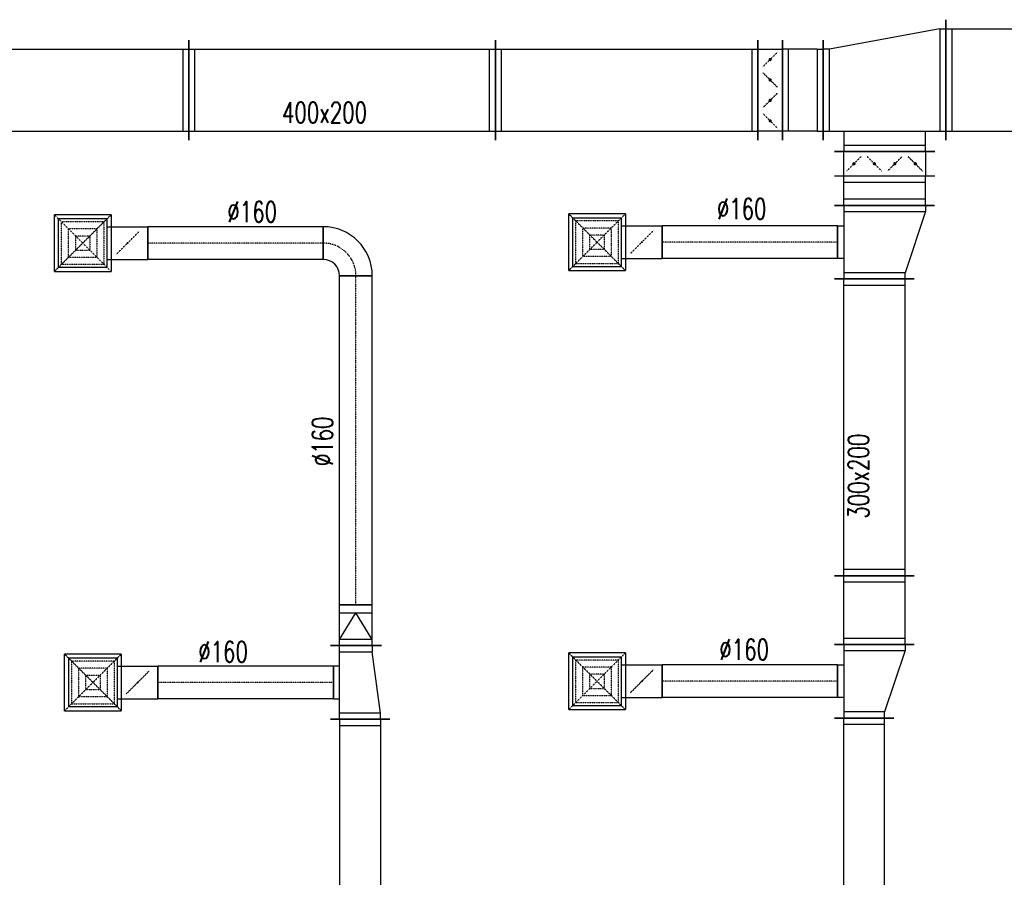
# Model space of a CAD drawing. Extents: x -7228 to 74941, y -112898 to 85621.
# Tile 48 of 256: x 33100 to 33582, y -55683 to -55263. Entities that reach past the tile are written whole.
import ezdxf

# ---------------------------------------------------------------- set-up
doc = ezdxf.new("R2010")
doc.units = 0
doc.linetypes.add('DASHDOT', pattern=[1, 0.5, -0.25, 0, -0.25])
doc.linetypes.add('DASHED', pattern=[0.75, 0.5, -0.25])
doc.layers.get('0').update_dxf_attribs({"color": 101, "linetype": 'CONTINUOUS'})
for name, color, linetype in [('BB-went-opis', 8, 'CONTINUOUS'), ('E35', 6, 'CONTINUOUS'), ('FLUID-N16', 7, 'CONTINUOUS'), ('FLUID-N16-SYM', 7, 'CONTINUOUS'), ('FLUID-W16', 7, 'CONTINUOUS'), ('FLUID-W16-SYM', 7, 'CONTINUOUS')]:
    doc.layers.add(name, color=color, linetype=linetype)
doc.styles.add('tab-bud$0$ROMANS', font='romans', dxfattribs={"width": 0.7})
doc.linetypes.add('ZIGZAG', pattern='A,0.00254,-5.08,[131,ltypeshp.shx,S=5.08,R=0,X=-5.08,Y=0],-10.16,[131,ltypeshp.shx,S=5.08,R=180,X=5.08,Y=0],-5.08', length=20.32254)

# ---------------------------------------------------------------- blocks, each defined once
blk = doc.blocks.new('*U5119')
at = {"color": 5, "linetype": 'Continuous', "lineweight": -2, "ltscale": 2}
for p, q in [((180, 145), (180, -145)), ((-180, -145), (-180, 105)), ((80, -130), (-80, -130))]:
    blk.add_line(p, q, dxfattribs=at)
at = {"color": 0, "linetype": 'ByBlock', "lineweight": -2, "ltscale": 2}
for p, q in [((150, 100), (-150, 60)), ((180, 100), (150, 100)), ((-180, 60), (-150, 60)), ((180, -100), (-180, -100)), ((-80, -100), (-80, -130)), ((80, -130), (80, -100))]:
    blk.add_line(p, q, dxfattribs=at)
at = {"color": 4, "linetype": 'Continuous', "ltscale": 2}
for p, q in [((150, 100), (150, -100)), ((-150, -100), (-150, 60))]:
    blk.add_line(p, q, dxfattribs=at)
blk = doc.blocks.new('*U5120')
at = {"color": 5, "linetype": 'Continuous', "lineweight": -2, "ltscale": 2}
for p, q in [((-100, -125), (-100, 125)), ((100, 80), (100, -80))]:
    blk.add_line(p, q, dxfattribs=at)
at = {"color": 0, "linetype": 'ByBlock', "lineweight": -2, "ltscale": 2}
for p, q in [((-100, 80), (-70, 80)), ((-70, 80), (60, 80)), ((60, 80), (100, 80)), ((-100, -80), (-70, -80)), ((-70, -80), (60, -80)), ((60, -80), (100, -80))]:
    blk.add_line(p, q, dxfattribs=at)
at = {"color": 4, "linetype": 'Continuous', "ltscale": 2}
for p, q in [((-70, -80), (-70, 80)), ((-70, 80), (60, 0)), ((60, 80), (60, -80)), ((-70, -80), (60, 0))]:
    blk.add_line(p, q, dxfattribs=at)
blk = doc.blocks.new('*U5121')
at = {"color": 5, "linetype": 'Continuous', "lineweight": -2, "ltscale": 2}
for p, q in [((-805, -80), (-805, 80)), ((805, 80), (805, -80))]:
    blk.add_line(p, q, dxfattribs=at)
at = {"color": 0, "linetype": 'ByBlock', "lineweight": -2, "ltscale": 2}
for p, q in [((-805, 80), (805, 80)), ((-805, -80), (805, -80))]:
    blk.add_line(p, q, dxfattribs=at)
at = {"layer": 'FLUID-N16-SYM', "color": 2, "linetype": 'DASHDOT', "ltscale": 2}
blk.add_line((-805, 0), (805, 0), dxfattribs=at)
blk = doc.blocks.new('*U5122')
at = {"color": 5, "linetype": 'Continuous', "lineweight": -2, "ltscale": 2}
for p, q in [((-120, -40), (-120, 120)), ((120, -120), (-40, -120))]:
    blk.add_line(p, q, dxfattribs=at)
at = {"color": 0, "linetype": 'ByBlock', "lineweight": -2, "ltscale": 2}
for radius in [240, 80]:
    blk.add_arc((-120, -120), radius, 0, 90, dxfattribs=at)
at = {"layer": 'FLUID-N16-SYM', "color": 2, "linetype": 'DASHDOT', "ltscale": 2}
blk.add_arc((-120, -120), 160, 0, 90, dxfattribs=at)
blk = doc.blocks.new('*U5127')
at = {"color": 4, "linetype": 'Continuous', "ltscale": 2}
for p, q in [((-138.5, 138.5), (138.5, 138.5)), ((-138.5, 138.5), (-138.5, -138.5)), ((138.5, -138.5), (138.5, 138.5)), ((138.5, -138.5), (-138.5, -138.5))]:
    blk.add_line(p, q, dxfattribs=at)
at = {"color": 4, "linetype": 'DASHED', "ltscale": 2}
for p, q in [((-138.5, 138.5), (0, 0)), ((-103.9, 103.9), (103.9, 103.9)), ((-103.9, 103.9), (-103.9, -103.9)), ((138.5, 138.5), (0, 0)), ((103.9, -103.9), (103.9, 103.9)), ((-69.2, 69.2), (69.2, 69.2)), ((-69.2, 69.2), (-69.2, -69.2)), ((69.2, -69.2), (69.2, 69.2)), ((-138.5, -138.5), (0, 0)), ((-34.6, 34.6), (34.6, 34.6)), ((-34.6, 34.6), (-34.6, -34.6)), ((138.5, -138.5), (0, 0)), ((34.6, -34.6), (34.6, 34.6)), ((34.6, -34.6), (-34.6, -34.6)), ((69.2, -69.2), (-69.2, -69.2)), ((103.9, -103.9), (-103.9, -103.9)), ((0, -219), (-56.6, -162.4)), ((0, -219), (56.6, -275.6))]:
    blk.add_line(p, q, dxfattribs=at)
at = {"color": 0, "linetype": 'ByBlock', "lineweight": -2, "ltscale": 2}
for p, q in [((-120, -120), (-120, 120)), ((120, 120), (-120, 120)), ((120, 120), (120, -120)), ((-120, -120), (120, -120)), ((-80, -120), (-80, -318)), ((80, -120), (80, -318))]:
    blk.add_line(p, q, dxfattribs=at)
at = {"color": 5, "linetype": 'Continuous', "lineweight": -2, "ltscale": 2}
blk.add_line((80, -318), (-80, -318), dxfattribs=at)
at = {"color": 4, "linetype": 'Continuous', "ltscale": 2}
blk.add_lwpolyline([(-2.5, -219, 5, 5, 1), (2.5, -219, 5, 5, 1)], format="xyseb", close=True, dxfattribs=at)
blk = doc.blocks.new('*U5128')
at = {"color": 5, "linetype": 'Continuous', "lineweight": -2, "ltscale": 2}
for p, q in [((-429.2, -80), (-429.2, 80)), ((429.2, 80), (429.2, -80))]:
    blk.add_line(p, q, dxfattribs=at)
at = {"color": 5, "linetype": 'ZIGZAG', "lineweight": -2, "ltscale": 0.4}
for points in [[(429.2, 80), (-429.2, 80)], [(429.2, -80), (-429.2, -80)]]:
    blk.add_spline(points, degree=3, dxfattribs=at)
at = {"layer": 'FLUID-N16-SYM', "color": 2, "linetype": 'DASHDOT', "ltscale": 2, "start_tangent": (-1, 0), "end_tangent": (-1, 0)}
blk.add_spline([(429.2, 0), (0, 0), (-429.2, 0)], degree=3, dxfattribs=at)
blk = doc.blocks.new('*U5129')
at = {"color": 4, "linetype": 'Continuous', "ltscale": 2}
for p, q in [((-138.5, 138.5), (138.5, 138.5)), ((-138.5, 138.5), (-138.5, -138.5)), ((138.5, -138.5), (138.5, 138.5)), ((138.5, -138.5), (-138.5, -138.5))]:
    blk.add_line(p, q, dxfattribs=at)
at = {"color": 4, "linetype": 'DASHED', "ltscale": 2}
for p, q in [((-138.5, 138.5), (0, 0)), ((-103.9, 103.9), (103.9, 103.9)), ((-103.9, 103.9), (-103.9, -103.9)), ((138.5, 138.5), (0, 0)), ((103.9, -103.9), (103.9, 103.9)), ((-69.2, 69.2), (69.2, 69.2)), ((-69.2, 69.2), (-69.2, -69.2)), ((69.2, -69.2), (69.2, 69.2)), ((-138.5, -138.5), (0, 0)), ((-34.6, 34.6), (34.6, 34.6)), ((-34.6, 34.6), (-34.6, -34.6)), ((138.5, -138.5), (0, 0)), ((34.6, -34.6), (34.6, 34.6)), ((34.6, -34.6), (-34.6, -34.6)), ((69.2, -69.2), (-69.2, -69.2)), ((103.9, -103.9), (-103.9, -103.9)), ((0, -219), (-56.6, -162.4)), ((0, -219), (56.6, -275.6))]:
    blk.add_line(p, q, dxfattribs=at)
at = {"color": 0, "linetype": 'ByBlock', "lineweight": -2, "ltscale": 2}
for p, q in [((-120, -120), (-120, 120)), ((120, 120), (-120, 120)), ((120, 120), (120, -120)), ((-120, -120), (120, -120)), ((-80, -120), (-80, -318)), ((80, -120), (80, -318))]:
    blk.add_line(p, q, dxfattribs=at)
at = {"color": 5, "linetype": 'Continuous', "lineweight": -2, "ltscale": 2}
blk.add_line((80, -318), (-80, -318), dxfattribs=at)
at = {"color": 4, "linetype": 'Continuous', "ltscale": 2}
blk.add_lwpolyline([(-2.5, -219, 5, 5, 1), (2.5, -219, 5, 5, 1)], format="xyseb", close=True, dxfattribs=at)
blk = doc.blocks.new('*U5130')
at = {"color": 5, "linetype": 'Continuous', "lineweight": -2, "ltscale": 2}
for p, q in [((-429.2, -80), (-429.2, 80)), ((429.2, 80), (429.2, -80))]:
    blk.add_line(p, q, dxfattribs=at)
at = {"color": 5, "linetype": 'ZIGZAG', "lineweight": -2, "ltscale": 0.4}
for points in [[(429.2, 80), (-429.2, 80)], [(429.2, -80), (-429.2, -80)]]:
    blk.add_spline(points, degree=3, dxfattribs=at)
at = {"layer": 'FLUID-N16-SYM', "color": 2, "linetype": 'DASHDOT', "ltscale": 2, "start_tangent": (-1, 0), "end_tangent": (-1, 0)}
blk.add_spline([(429.2, 0), (0, 0), (-429.2, 0)], degree=3, dxfattribs=at)
blk = doc.blocks.new('*U5285')
at = {"color": 1, "linetype": 'Continuous', "lineweight": -2, "ltscale": 2}
for p, q in [((-737, -295), (-737, 295)), ((737, 295), (737, -295))]:
    blk.add_line(p, q, dxfattribs=at)
at = {"color": 0, "linetype": 'ByBlock', "lineweight": -2, "ltscale": 2}
for p, q in [((-737, 250), (737, 250)), ((-737, -250), (737, -250))]:
    blk.add_line(p, q, dxfattribs=at)
at = {"color": 4, "linetype": 'Continuous', "ltscale": 2}
for p, q in [((-707, -250), (-707, 250)), ((707, 250), (707, -250))]:
    blk.add_line(p, q, dxfattribs=at)
blk = doc.blocks.new('*U5286')
at = {"color": 1, "linetype": 'Continuous', "lineweight": -2, "ltscale": 2}
for p, q in [((300, 295), (300, -295)), ((-300, -295), (-300, 195)), ((245, -350), (-245, -350))]:
    blk.add_line(p, q, dxfattribs=at)
at = {"color": 0, "linetype": 'ByBlock', "lineweight": -2, "ltscale": 2}
for p, q in [((270, 250), (-270, 150)), ((270, 250), (300, 250)), ((-270, 150), (-300, 150)), ((-300, -250), (300, -250)), ((-200, -250), (-200, -350)), ((200, -350), (200, -250))]:
    blk.add_line(p, q, dxfattribs=at)
at = {"color": 4, "linetype": 'Continuous', "ltscale": 2}
for p, q in [((270, 250), (270, -250)), ((-270, -250), (-270, 150)), ((200, -320), (-200, -320))]:
    blk.add_line(p, q, dxfattribs=at)
blk = doc.blocks.new('*U5287')
at = {"color": 1, "linetype": 'Continuous', "lineweight": -2, "ltscale": 2}
for p, q in [((-100, -245), (-100, 245)), ((100, 245), (100, -245))]:
    blk.add_line(p, q, dxfattribs=at)
at = {"color": 0, "linetype": 'ByBlock', "lineweight": -2, "ltscale": 2}
for p, q in [((-70, 200), (-100, 200)), ((70, 200), (-70, 200)), ((70, 200), (100, 200)), ((-70, -200), (-100, -200)), ((70, -200), (-70, -200)), ((70, -200), (100, -200))]:
    blk.add_line(p, q, dxfattribs=at)
at = {"color": 4, "linetype": 'Continuous', "ltscale": 2}
for p, q in [((-70, -200), (-70, 200)), ((70, 200), (70, -200))]:
    blk.add_line(p, q, dxfattribs=at)
blk = doc.blocks.new('*U5288')
at = {"color": 1, "linetype": 'Continuous', "lineweight": -2, "ltscale": 2}
for p, q in [((-642, -245), (-642, 245)), ((642, 245), (642, -245))]:
    blk.add_line(p, q, dxfattribs=at)
at = {"color": 0, "linetype": 'ByBlock', "lineweight": -2, "ltscale": 2}
for p, q in [((-642, 200), (642, 200)), ((-642, -200), (642, -200))]:
    blk.add_line(p, q, dxfattribs=at)
at = {"color": 4, "linetype": 'Continuous', "ltscale": 2}
for p, q in [((-612, -200), (-612, 200)), ((612, 200), (612, -200))]:
    blk.add_line(p, q, dxfattribs=at)
blk = doc.blocks.new('*U5289')
at = {"color": 1, "linetype": 'Continuous', "lineweight": -2, "ltscale": 2}
for p, q in [((-750, -245), (-750, 245)), ((750, 245), (750, -245))]:
    blk.add_line(p, q, dxfattribs=at)
at = {"color": 0, "linetype": 'ByBlock', "lineweight": -2, "ltscale": 2}
for p, q in [((-750, 200), (750, 200)), ((-750, -200), (750, -200))]:
    blk.add_line(p, q, dxfattribs=at)
at = {"color": 4, "linetype": 'Continuous', "ltscale": 2}
for p, q in [((-720, -200), (-720, 200)), ((720, 200), (720, -200))]:
    blk.add_line(p, q, dxfattribs=at)
blk = doc.blocks.new('*U5290')
at = {"color": 1, "linetype": 'Continuous', "lineweight": -2, "ltscale": 2}
for p, q in [((-574.5, -245), (-574.5, 245)), ((574.5, 245), (574.5, -245))]:
    blk.add_line(p, q, dxfattribs=at)
at = {"color": 0, "linetype": 'ByBlock', "lineweight": -2, "ltscale": 2}
for p, q in [((-574.5, 200), (574.5, 200)), ((-574.5, -200), (574.5, -200))]:
    blk.add_line(p, q, dxfattribs=at)
at = {"color": 4, "linetype": 'Continuous', "ltscale": 2}
for p, q in [((-544.5, -200), (-544.5, 200)), ((544.5, 200), (544.5, -200))]:
    blk.add_line(p, q, dxfattribs=at)
blk = doc.blocks.new('*U5311')
at = {"color": 1, "linetype": 'Continuous', "lineweight": -2, "ltscale": 2}
for p, q in [((-60, -245), (-60, 245)), ((60, 245), (60, -245))]:
    blk.add_line(p, q, dxfattribs=at)
at = {"color": 0, "linetype": 'ByBlock', "lineweight": -2, "ltscale": 2}
for p, q in [((-60, 200), (60, 200)), ((60, -200), (-60, -200))]:
    blk.add_line(p, q, dxfattribs=at)
at = {"color": 4, "linetype": 'DASHED', "ltscale": 2}
for p, q in [((0, 150), (-35.4, 185.4)), ((0, 150), (35.4, 114.6)), ((0, 50), (-35.4, 14.6)), ((0, 50), (35.4, 85.4)), ((0, -50), (-35.4, -14.6)), ((0, -50), (35.4, -85.4)), ((0, -150), (35.4, -114.6)), ((0, -150), (-35.4, -185.4))]:
    blk.add_line(p, q, dxfattribs=at)
at = {"color": 4, "linetype": 'Continuous', "ltscale": 2}
for points in [[(-4, 150, 8, 8, 1), (4, 150, 8, 8, 1)], [(-4, 50, 8, 8, 1), (4, 50, 8, 8, 1)], [(-4, -50, 8, 8, 1), (4, -50, 8, 8, 1)], [(-4, -150, 8, 8, 1), (4, -150, 8, 8, 1)]]:
    blk.add_lwpolyline(points, format="xyseb", close=True, dxfattribs=at)
blk = doc.blocks.new('*U5313')
at = {"color": 1, "linetype": 'Continuous', "lineweight": -2, "ltscale": 2}
for p, q in [((-180, -245), (-180, 245)), ((180, 145), (180, -245)), ((80, -230), (-80, -230))]:
    blk.add_line(p, q, dxfattribs=at)
at = {"color": 0, "linetype": 'ByBlock', "lineweight": -2, "ltscale": 2}
for p, q in [((-180, 200), (-150, 200)), ((-150, 200), (150, 100)), ((180, 100), (150, 100)), ((-180, -200), (180, -200)), ((-80, -230), (-80, -200)), ((80, -200), (80, -230))]:
    blk.add_line(p, q, dxfattribs=at)
at = {"color": 4, "linetype": 'Continuous', "ltscale": 2}
for p, q in [((-150, -200), (-150, 200)), ((150, 100), (150, -200))]:
    blk.add_line(p, q, dxfattribs=at)
blk = doc.blocks.new('*U5314')
at = {"color": 1, "linetype": 'Continuous', "lineweight": -2, "ltscale": 2}
for p, q in [((-726, -195), (-726, 195)), ((726, 195), (726, -195))]:
    blk.add_line(p, q, dxfattribs=at)
at = {"color": 0, "linetype": 'ByBlock', "lineweight": -2, "ltscale": 2}
for p, q in [((-726, 150), (726, 150)), ((-726, -150), (726, -150))]:
    blk.add_line(p, q, dxfattribs=at)
at = {"color": 4, "linetype": 'Continuous', "ltscale": 2}
for p, q in [((-696, -150), (-696, 150)), ((696, 150), (696, -150))]:
    blk.add_line(p, q, dxfattribs=at)
blk = doc.blocks.new('*U5315')
at = {"color": 1, "linetype": 'Continuous', "lineweight": -2, "ltscale": 2}
for p, q in [((-168.5, -195), (-168.5, 195)), ((168.5, 195), (168.5, -195))]:
    blk.add_line(p, q, dxfattribs=at)
at = {"color": 0, "linetype": 'ByBlock', "lineweight": -2, "ltscale": 2}
for p, q in [((-168.5, 150), (168.5, 150)), ((-168.5, -150), (168.5, -150))]:
    blk.add_line(p, q, dxfattribs=at)
at = {"color": 4, "linetype": 'Continuous', "ltscale": 2}
for p, q in [((-138.5, -150), (-138.5, 150)), ((138.5, 150), (138.5, -150))]:
    blk.add_line(p, q, dxfattribs=at)
blk = doc.blocks.new('*U5316')
at = {"color": 1, "linetype": 'Continuous', "lineweight": -2, "ltscale": 2}
for p, q in [((-180, -195), (-180, 195)), ((180, 95), (180, -195)), ((80, -180), (-80, -180))]:
    blk.add_line(p, q, dxfattribs=at)
at = {"color": 0, "linetype": 'ByBlock', "lineweight": -2, "ltscale": 2}
for p, q in [((-180, 150), (-150, 150)), ((-150, 150), (150, 50)), ((180, 50), (150, 50)), ((-180, -150), (180, -150)), ((-80, -180), (-80, -150)), ((80, -150), (80, -180))]:
    blk.add_line(p, q, dxfattribs=at)
at = {"color": 4, "linetype": 'Continuous', "ltscale": 2}
for p, q in [((-150, -150), (-150, 150)), ((150, 50), (150, -150))]:
    blk.add_line(p, q, dxfattribs=at)
blk = doc.blocks.new('*U5317')
at = {"color": 1, "linetype": 'Continuous', "lineweight": -2, "ltscale": 2}
for p, q in [((-750, -145), (-750, 145)), ((750, 145), (750, -145))]:
    blk.add_line(p, q, dxfattribs=at)
at = {"color": 0, "linetype": 'ByBlock', "lineweight": -2, "ltscale": 2}
for p, q in [((-750, 100), (750, 100)), ((-750, -100), (750, -100))]:
    blk.add_line(p, q, dxfattribs=at)
at = {"color": 4, "linetype": 'Continuous', "ltscale": 2}
for p, q in [((-720, -100), (-720, 100)), ((720, 100), (720, -100))]:
    blk.add_line(p, q, dxfattribs=at)
blk = doc.blocks.new('*U5323')
at = {"color": 4, "linetype": 'Continuous', "ltscale": 2}
for p, q in [((-138.5, 138.5), (138.5, 138.5)), ((-138.5, 138.5), (-138.5, -138.5)), ((138.5, -138.5), (138.5, 138.5)), ((138.5, -138.5), (-138.5, -138.5))]:
    blk.add_line(p, q, dxfattribs=at)
at = {"color": 4, "linetype": 'DASHED', "ltscale": 2}
for p, q in [((-138.5, 138.5), (0, 0)), ((-103.9, 103.9), (103.9, 103.9)), ((-103.9, 103.9), (-103.9, -103.9)), ((138.5, 138.5), (0, 0)), ((103.9, -103.9), (103.9, 103.9)), ((-69.2, 69.2), (69.2, 69.2)), ((-69.2, 69.2), (-69.2, -69.2)), ((69.2, -69.2), (69.2, 69.2)), ((-138.5, -138.5), (0, 0)), ((-34.6, 34.6), (34.6, 34.6)), ((-34.6, 34.6), (-34.6, -34.6)), ((138.5, -138.5), (0, 0)), ((34.6, -34.6), (34.6, 34.6)), ((34.6, -34.6), (-34.6, -34.6)), ((69.2, -69.2), (-69.2, -69.2)), ((103.9, -103.9), (-103.9, -103.9)), ((0, -219), (-56.6, -162.4)), ((0, -219), (56.6, -275.6))]:
    blk.add_line(p, q, dxfattribs=at)
at = {"color": 0, "linetype": 'ByBlock', "lineweight": -2, "ltscale": 2}
for p, q in [((-120, -120), (-120, 120)), ((120, 120), (-120, 120)), ((120, 120), (120, -120)), ((-120, -120), (120, -120)), ((-80, -120), (-80, -318)), ((80, -120), (80, -318))]:
    blk.add_line(p, q, dxfattribs=at)
at = {"color": 1, "linetype": 'Continuous', "lineweight": -2, "ltscale": 2}
blk.add_line((80, -318), (-80, -318), dxfattribs=at)
at = {"color": 4, "linetype": 'Continuous', "ltscale": 2}
blk.add_lwpolyline([(-2.5, -219, 5, 5, 1), (2.5, -219, 5, 5, 1)], format="xyseb", close=True, dxfattribs=at)
blk = doc.blocks.new('*U5324')
at = {"color": 1, "linetype": 'Continuous', "lineweight": -2, "ltscale": 2}
for p, q in [((-429.2, -80), (-429.2, 80)), ((429.2, 80), (429.2, -80))]:
    blk.add_line(p, q, dxfattribs=at)
at = {"color": 1, "linetype": 'ZIGZAG', "lineweight": -2, "ltscale": 0.4}
for points in [[(429.2, 80), (-429.2, 80)], [(429.2, -80), (-429.2, -80)]]:
    blk.add_spline(points, degree=3, dxfattribs=at)
at = {"layer": 'FLUID-W16-SYM', "color": 2, "linetype": 'DASHDOT', "ltscale": 2, "start_tangent": (-1, 0), "end_tangent": (-1, 0)}
blk.add_spline([(429.2, 0), (0, 0), (-429.2, 0)], degree=3, dxfattribs=at)
blk = doc.blocks.new('*U5325')
at = {"color": 4, "linetype": 'Continuous', "ltscale": 2}
for p, q in [((-138.5, 138.5), (138.5, 138.5)), ((-138.5, 138.5), (-138.5, -138.5)), ((138.5, -138.5), (138.5, 138.5)), ((138.5, -138.5), (-138.5, -138.5))]:
    blk.add_line(p, q, dxfattribs=at)
at = {"color": 4, "linetype": 'DASHED', "ltscale": 2}
for p, q in [((-138.5, 138.5), (0, 0)), ((-103.9, 103.9), (103.9, 103.9)), ((-103.9, 103.9), (-103.9, -103.9)), ((138.5, 138.5), (0, 0)), ((103.9, -103.9), (103.9, 103.9)), ((-69.2, 69.2), (69.2, 69.2)), ((-69.2, 69.2), (-69.2, -69.2)), ((69.2, -69.2), (69.2, 69.2)), ((-138.5, -138.5), (0, 0)), ((-34.6, 34.6), (34.6, 34.6)), ((-34.6, 34.6), (-34.6, -34.6)), ((138.5, -138.5), (0, 0)), ((34.6, -34.6), (34.6, 34.6)), ((34.6, -34.6), (-34.6, -34.6)), ((69.2, -69.2), (-69.2, -69.2)), ((103.9, -103.9), (-103.9, -103.9)), ((0, -219), (-56.6, -162.4)), ((0, -219), (56.6, -275.6))]:
    blk.add_line(p, q, dxfattribs=at)
at = {"color": 0, "linetype": 'ByBlock', "lineweight": -2, "ltscale": 2}
for p, q in [((-120, -120), (-120, 120)), ((120, 120), (-120, 120)), ((120, 120), (120, -120)), ((-120, -120), (120, -120)), ((-80, -120), (-80, -318)), ((80, -120), (80, -318))]:
    blk.add_line(p, q, dxfattribs=at)
at = {"color": 1, "linetype": 'Continuous', "lineweight": -2, "ltscale": 2}
blk.add_line((80, -318), (-80, -318), dxfattribs=at)
at = {"color": 4, "linetype": 'Continuous', "ltscale": 2}
blk.add_lwpolyline([(-2.5, -219, 5, 5, 1), (2.5, -219, 5, 5, 1)], format="xyseb", close=True, dxfattribs=at)
blk = doc.blocks.new('*U5326')
at = {"color": 1, "linetype": 'Continuous', "lineweight": -2, "ltscale": 2}
for p, q in [((-429.2, -80), (-429.2, 80)), ((429.2, 80), (429.2, -80))]:
    blk.add_line(p, q, dxfattribs=at)
at = {"color": 1, "linetype": 'ZIGZAG', "lineweight": -2, "ltscale": 0.4}
for points in [[(429.2, 80), (-429.2, 80)], [(429.2, -80), (-429.2, -80)]]:
    blk.add_spline(points, degree=3, dxfattribs=at)
at = {"layer": 'FLUID-W16-SYM', "color": 2, "linetype": 'DASHDOT', "ltscale": 2, "start_tangent": (-1, 0), "end_tangent": (-1, 0)}
blk.add_spline([(429.2, 0), (0, 0), (-429.2, 0)], degree=3, dxfattribs=at)
blk = doc.blocks.new('*U5331')
at = {"color": 1, "linetype": 'Continuous', "lineweight": -2, "ltscale": 2}
for p, q in [((-72, -245), (-72, 245)), ((72, 245), (72, -245))]:
    blk.add_line(p, q, dxfattribs=at)
at = {"color": 0, "linetype": 'ByBlock', "lineweight": -2, "ltscale": 2}
for p, q in [((-72, 200), (72, 200)), ((-72, -200), (72, -200))]:
    blk.add_line(p, q, dxfattribs=at)
at = {"color": 4, "linetype": 'Continuous', "ltscale": 2}
for p, q in [((-42, -200), (-42, 200)), ((42, 200), (42, -200))]:
    blk.add_line(p, q, dxfattribs=at)
blk = doc.blocks.new('*U5345')
at = {"color": 1, "linetype": 'Continuous', "lineweight": -2, "ltscale": 2}
for p, q in [((-60, -245), (-60, 245)), ((60, 245), (60, -245))]:
    blk.add_line(p, q, dxfattribs=at)
at = {"color": 0, "linetype": 'ByBlock', "lineweight": -2, "ltscale": 2}
for p, q in [((-60, 200), (60, 200)), ((60, -200), (-60, -200))]:
    blk.add_line(p, q, dxfattribs=at)
at = {"color": 4, "linetype": 'DASHED', "ltscale": 2}
for p, q in [((0, 150), (-35.4, 185.4)), ((0, 150), (35.4, 114.6)), ((0, 50), (-35.4, 14.6)), ((0, 50), (35.4, 85.4)), ((0, -50), (-35.4, -14.6)), ((0, -50), (35.4, -85.4)), ((0, -150), (35.4, -114.6)), ((0, -150), (-35.4, -185.4))]:
    blk.add_line(p, q, dxfattribs=at)
at = {"color": 4, "linetype": 'Continuous', "ltscale": 2}
for points in [[(-4, 150, 8, 8, 1), (4, 150, 8, 8, 1)], [(-4, 50, 8, 8, 1), (4, 50, 8, 8, 1)], [(-4, -50, 8, 8, 1), (4, -50, 8, 8, 1)], [(-4, -150, 8, 8, 1), (4, -150, 8, 8, 1)]]:
    blk.add_lwpolyline(points, format="xyseb", close=True, dxfattribs=at)
blk = doc.blocks.new('*U5160')
at = {"color": 5, "linetype": 'Continuous', "lineweight": -2, "ltscale": 2}
for p, q in [((-895, -145), (-895, 145)), ((895, 145), (895, -145))]:
    blk.add_line(p, q, dxfattribs=at)
at = {"color": 0, "linetype": 'ByBlock', "lineweight": -2, "ltscale": 2}
for p, q in [((-895, 100), (895, 100)), ((-895, -100), (895, -100))]:
    blk.add_line(p, q, dxfattribs=at)
at = {"color": 4, "linetype": 'Continuous', "ltscale": 2}
for p, q in [((-865, -100), (-865, 100)), ((865, 100), (865, -100))]:
    blk.add_line(p, q, dxfattribs=at)
blk = doc.blocks.new('A$C44034F9E')
at = {"layer": 'FLUID-N16', "color": 5, "linetype": 'Continuous'}
for name, p, xscale, yscale, zscale, rotation in [('*U5129', (777.74, -4003.9, -3630), 0.1000000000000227, 0.1000000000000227, 0.09999999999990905, 90.00000000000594), ('*U5121', (911.39, -4100.4, -3630), 0.1, 0.09999999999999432, 0.09999999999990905, 90.00000000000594), ('*U5120', (911.39, -4190.9, -3630), 0.1, 0.09999999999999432, 0.09999999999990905, 90.00000000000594), ('*U5127', (782.74, -4218.9, -3630), 0.1000000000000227, 0.1000000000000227, 0.09999999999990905, 90.00000000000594), ('*U5119', (913.39, -4218.9, -3630), 0.1000000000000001, 0.09999999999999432, 0.09999999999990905, 269.999999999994), ('*U5160', (913.39, -4326.4), 0.1, 0.09999999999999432, 0.1, 269.999999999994)]:
    blk.add_blockref(name, p, dxfattribs=dict(at, xscale=xscale, yscale=yscale, zscale=zscale, rotation=rotation))
at = {"layer": 'FLUID-N16', "color": 5, "linetype": 'Continuous', "xscale": 0.1000000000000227, "zscale": 0.09999999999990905}
for name, p, yscale in [('*U5130', (852.47, -4003.9), 0.1000000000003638), ('*U5122', (907.39, -4007.9, -3630), 0.09999999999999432), ('*U5128', (857.47, -4218.9), 0.1000000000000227)]:
    blk.add_blockref(name, p, dxfattribs=dict(at, yscale=yscale))
at = {"layer": 'FLUID-W16', "color": 1, "linetype": 'Continuous', "xscale": 0.1000000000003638, "yscale": 0.1000000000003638}
for name, p, zscale in [('*U5286', (1170.02, -3924.08, -3580), 0.09999999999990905), ('*U5285', (1273.72, -3924.08, -3580), 0.09999999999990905), ('*U5290', (772.19, -3929.08, -3580), 0.09999999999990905), ('*U5289', (904.64, -3929.08, -3580), 0.09999999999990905), ('*U5288', (1043.83, -3929.08), 0.09999999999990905), ('*U5287', (1130.03, -3929.08, -7210), 0.09999999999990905), ('*U5324', (1104.08, -4003.46), 0.1), ('*U5326', (1104.08, -4218.34), 0.1)]:
    blk.add_blockref(name, p, dxfattribs=dict(at, zscale=zscale))
at = {"layer": 'FLUID-W16', "color": 1, "linetype": 'Continuous'}
for name, p, xscale, yscale, zscale, rotation in [('*U5345', (1114.03, -3929.08), 0.1, 0.09999999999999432, 0.1, 180.0000000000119), ('*U5311', (1170.02, -3965.08), 0.1000000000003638, 0.1000000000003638, 0.1000000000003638, 90.00000000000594), ('*U5331', (1170, -3978.26), 0.1, 0.09999999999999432, 0.1, 90.00000000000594), ('*U5313', (1170, -4003.46), 0.1000000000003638, 0.1000000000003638, 0.1, 269.999999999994), ('*U5323', (1029.35, -4003.46), 0.1000000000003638, 0.1000000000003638, 0.1, 90.00000000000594), ('*U5314', (1165, -4094.07), 0.1000000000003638, 0.1000000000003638, 0.1, 90.00000000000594), ('*U5315', (1165, -4183.52), 0.1000000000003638, 0.1000000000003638, 0.1, 90.00000000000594), ('*U5325', (1029.35, -4218.34), 0.1000000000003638, 0.1000000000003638, 0.1, 90.00000000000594), ('*U5316', (1165, -4218.34), 0.1000000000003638, 0.1000000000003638, 0.1, 269.999999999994), ('*U5317', (1160, -4311.34), 0.1000000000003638, 0.1000000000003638, 0.1, 90.00000000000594)]:
    blk.add_blockref(name, p, dxfattribs=dict(at, xscale=xscale, yscale=yscale, zscale=zscale, rotation=rotation))
at = {"layer": 'BB-went-opis', "style": 'tab-bud$0$ROMANS', "width": 0.7}
for s, rotation, p in [('400x200', 360, (875.23, -3945.08)), ('%%c160', 360, (848.53, -3993.69, 0)), ('%%c160', 360, (1087.94, -3992.25, 0)), ('%%c160', 90, (900.1, -4113.07, 0)), ('300x200', 90, (1162.29, -4138.75, 0)), ('%%c160', 360, (834.26, -4208.91, 0)), ('%%c160', 360, (1089.2, -4207.87, 0))]:
    blk.add_text(s, height=10.109, rotation=rotation, dxfattribs=at).set_placement(p)

msp = doc.modelspace()

# ---------------------------------------------------------------- block references
at = {"layer": 'E35'}
msp.add_blockref('A$C44034F9E', (32353.436, -51368.711), dxfattribs=at)

doc.saveas('drawing.dxf')
